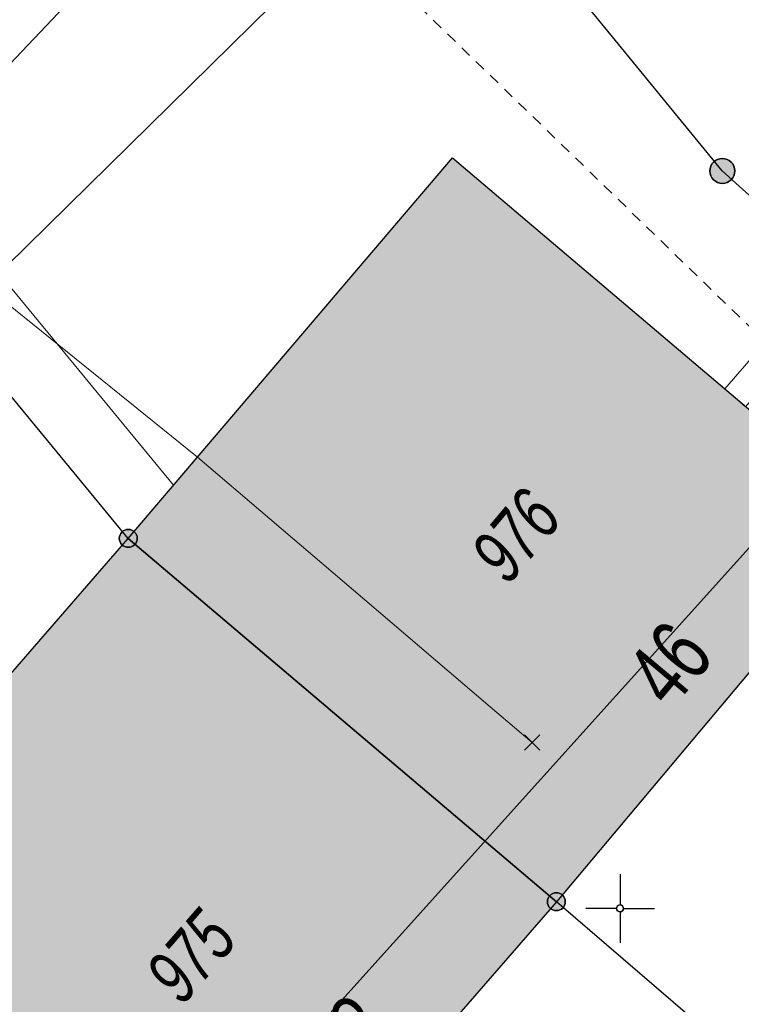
# Model space of a CAD drawing. Header units: metres. Extents: x 2695560 to 2696939, y 1260529 to 1262050.
# Tile 40 of 256: x 2695840 to 2695853, y 1260848 to 1260866. Entities that reach past the tile are written whole.
import ezdxf

# ---------------------------------------------------------------- set-up
doc = ezdxf.new("R2010")
doc.units = ezdxf.units.M
doc.linetypes.add('AUSGEZOGEN', pattern=[0])
doc.linetypes.add('VERDECKT2_S2', pattern=[0.36, 0.2, -0.16])
for name, color, linetype in [('XR$1$AV_Gebäudeflächen (BB)', 7, 'AUSGEZOGEN'), ('XR$1$AV_Grenzpunkte', 7, 'AUSGEZOGEN'), ('XR$1$AV_Haus-Nr.', 7, 'AUSGEZOGEN'), ('XR$1$AV_Koordinatennetzpunkte', 7, 'AUSGEZOGEN'), ('XR$1$AV_Linien (BB)', 7, 'AUSGEZOGEN'), ('XR$1$AV_Versicherung-Nr.', 7, 'AUSGEZOGEN'), ('XR$1$Liegenschaftsgrenzen', 7, 'AUSGEZOGEN'), ('XR$1$PFAV', 255, 'AUSGEZOGEN'), ('XR$1$RP_Abstandslinie', 7, 'AUSGEZOGEN')]:
    doc.layers.add(name, color=color, linetype=linetype)
for name, color, linetype, lineweight in [('XR$2$ABW-Linie-R-ungenau', 4, 'VERDECKT2_S2', 18), ('XR$2$ELE-LinieFlaeche-genau', 1, 'AUSGEZOGEN', 18), ('XR$2$KOM-Linie-U-genau', 91, 'AUSGEZOGEN', 18), ('XR$2$KOM-Punkt-U', 91, 'AUSGEZOGEN', 18)]:
    doc.layers.add(name, color=color, linetype=linetype, lineweight=lineweight)
doc.styles.add('ARIAL', font='arial.ttf')

# ---------------------------------------------------------------- blocks, each defined once
blk = doc.blocks.new('BAV15')
at = {"layer": 'XR$1$PFAV', "transparency": 33554687}
blk.add_hatch(color=7, dxfattribs=at).paths.add_polyline_path([(0.5, 0), (0.49, 0.101), (0.459, 0.197), (0.41, 0.286), (0.344, 0.362), (0.264, 0.424), (0.174, 0.469), (0.076, 0.494), (-0.025, 0.499), (-0.125, 0.484), (-0.22, 0.449), (-0.306, 0.395), (-0.379, 0.326), (-0.437, 0.243), (-0.477, 0.15), (-0.497, 0.051), (-0.497, -0.051), (-0.477, -0.15), (-0.437, -0.243), (-0.379, -0.326), (-0.306, -0.395), (-0.22, -0.449), (-0.125, -0.484), (-0.025, -0.499), (0.076, -0.494), (0.174, -0.469), (0.264, -0.424), (0.344, -0.362), (0.41, -0.286), (0.459, -0.197), (0.49, -0.101)])
at = {"color": 7, "transparency": 33554687}
for start, end in [(90, 270), (270, 90)]:
    blk.add_arc((0, 0), 0.5, start, end, dxfattribs=at)
at = {"layer": 'XR$1$PFAV', "transparency": 33554687}
blk.add_circle((0, 0), 0.5, dxfattribs=at)
blk = doc.blocks.new('BAV2041')
at = {"color": 7, "transparency": 33554687}
for p, q in [((0, 0.5), (0, 0.05)), ((-0.05, 0), (-0.5, 0)), ((0.05, 0), (0.5, 0)), ((0, -0.05), (0, -0.5))]:
    blk.add_line(p, q, dxfattribs=at)
blk.add_circle((0, 0), 0.05, dxfattribs=at)
for start, end in [(90, 270), (270, 90)]:
    blk.add_arc((0, 0), 0.05, start, end, dxfattribs=at)
blk = doc.blocks.new('KOM-UNBEKANNT-U')
at = {"layer": 'XR$2$KOM-Punkt-U', "linetype": 'AUSGEZOGEN', "lineweight": 20, "transparency": 33554687}
for p, q in [((0, 0, 2500), (-141, 141, 2500)), ((-141, -141, 2500), (0, 0, 2500)), ((0, 0, 2500), (141, 141, 2500)), ((141, -141, 2500), (0, 0, 2500))]:
    blk.add_line(p, q, dxfattribs=at)

msp = doc.modelspace()

# ---------------------------------------------------------------- hatches: boundary and pattern name
at = {"layer": 'XR$1$AV_Gebäudeflächen (BB)', "true_color": 0xd2d2d2, "transparency": 33554687}
for points in [[(2695849.812, 1260849.932), (2695855.665, 1260856.893), (2695847.925, 1260863.459), (2695842.025, 1260856.539)], [(2695849.812, 1260849.932), (2695842.025, 1260856.539), (2695838.152, 1260852.077), (2695837.668, 1260852.496), (2695835.793, 1260850.337), (2695836.277, 1260849.917), (2695836.159, 1260849.781), (2695843.87, 1260843.087), (2695846.066, 1260845.617)]]:
    msp.add_hatch(color=254, dxfattribs=at).paths.add_polyline_path(points)

# ---------------------------------------------------------------- linework, layer by layer
at = {"layer": 'XR$1$AV_Linien (BB)', "color": 7, "linetype": 'AUSGEZOGEN', "transparency": 33554687}
for p, q in [((2695838.152, 1260852.077), (2695842.025, 1260856.539)), ((2695842.025, 1260856.539), (2695849.812, 1260849.932)), ((2695849.812, 1260849.932), (2695846.066, 1260845.617))]:
    msp.add_line(p, q, dxfattribs=at)
msp.add_lwpolyline([(2695842.025, 1260856.539), (2695847.925, 1260863.459), (2695855.665, 1260856.893), (2695849.812, 1260849.932)], dxfattribs=at)
at = {"layer": 'XR$1$Liegenschaftsgrenzen', "color": 7, "linetype": 'AUSGEZOGEN', "transparency": 33554687}
for points in [[(2695853.669, 1260846.612), (2695852.542, 1260847.582), (2695849.812, 1260849.932), (2695842.025, 1260856.539), (2695824.349, 1260878.02), (2695823.683, 1260878.83)], [(2695860.84, 1260856), (2695852.83, 1260863.22), (2695843.396, 1260874.753)]]:
    msp.add_lwpolyline(points, dxfattribs=at)
at = {"layer": 'XR$1$RP_Abstandslinie', "color": 7, "linetype": 'AUSGEZOGEN', "transparency": 33554687}
msp.add_line((2695827.61, 1260827.82), (2695856.7, 1260860.13), dxfattribs=at)
at = {"layer": 'XR$2$ABW-Linie-R-ungenau', "linetype": 'VERDECKT2_S2', "transparency": 33554687}
msp.add_lwpolyline([(2695840.593, 1260872.726), (2695859.162, 1260854.733), (2695859.129, 1260854.172)], dxfattribs=at)
at = {"layer": 'XR$2$ELE-LinieFlaeche-genau', "linetype": 'AUSGEZOGEN', "transparency": 33554687}
msp.add_lwpolyline([(2695856.982, 1260858.239), (2695854.42, 1260860.367), (2695854.423, 1260860.364), (2695854.436, 1260860.359), (2695854.447, 1260860.357), (2695854.461, 1260860.356), (2695854.476, 1260860.359), (2695854.493, 1260860.365), (2695854.503, 1260860.372), (2695854.504, 1260860.373), (2695853.254, 1260858.931), (2695852.876, 1260859.259), (2695854.144, 1260860.721), (2695854.195, 1260860.768), (2695854.263, 1260860.813), (2695854.342, 1260860.843), (2695854.425, 1260860.858), (2695854.507, 1260860.855), (2695854.584, 1260860.839), (2695854.661, 1260860.808), (2695854.72, 1260860.767), (2695857.302, 1260858.623), (2695856.982, 1260858.239)], close=True, dxfattribs=at)
at = {"layer": 'XR$2$KOM-Linie-U-genau', "linetype": 'AUSGEZOGEN', "transparency": 33554687}
for p, q in [((2695838.086, 1260863.289), (2695842.846, 1260857.506)), ((2695839.437, 1260861.122), (2695843.282, 1260858.018)), ((2695843.282, 1260858.018), (2695846.326, 1260855.423))]:
    msp.add_line(p, q, dxfattribs=at)
for points in [[(2695838.086, 1260863.289), (2695842.526, 1260867.965), (2695848.427, 1260875.078), (2695855.244, 1260882.915)], [(2695839.437, 1260861.122), (2695844.642, 1260866.241), (2695848.201, 1260869.753)], [(2695846.326, 1260855.423), (2695848.609, 1260853.477), (2695849.37, 1260852.828)]]:
    msp.add_lwpolyline(points, dxfattribs=at)

# ---------------------------------------------------------------- block references
at = {"layer": 'XR$1$AV_Grenzpunkte', "color": 7, "linetype": 'AUSGEZOGEN', "lineweight": -3, "transparency": 33554687}
for p, xscale, yscale in [((2695852.83, 1260863.22), 0.4549999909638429, 0.4549999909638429), ((2695842.025, 1260856.539), 0.3249999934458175, 0.3249999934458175), ((2695849.812, 1260849.932), 0.3249999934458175, 0.3249999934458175)]:
    msp.add_blockref('BAV15', p, dxfattribs=dict(at, xscale=xscale, yscale=yscale))
at = {"layer": 'XR$1$AV_Koordinatennetzpunkte', "color": 7, "linetype": 'AUSGEZOGEN', "lineweight": -3, "transparency": 33554687, "xscale": 1.25, "yscale": 1.25}
msp.add_blockref('BAV2041', (2695850.97, 1260849.81), dxfattribs=at)
at = {"layer": 'XR$2$KOM-Punkt-U', "color": 91, "linetype": 'AUSGEZOGEN', "lineweight": 18, "transparency": 33554687, "xscale": 0.001, "yscale": 0.001, "zscale": 0.001}
msp.add_blockref('KOM-UNBEKANNT-U', (2695849.37, 1260852.828), dxfattribs=at)

# ---------------------------------------------------------------- texts
at = {"layer": 'XR$1$AV_Haus-Nr.', "color": 7, "transparency": 33554687, "char_height": 1.1621, "width": 1.68109, "attachment_point": 8, "style": 'ARIAL'}
for s, insert, rotation in [('\\W0.70;46', (2695852.317, 1260853.878), 49.9428), ('\\W0.70;48', (2695846.497, 1260847.071), 49.0383)]:
    msp.add_mtext(s, dxfattribs=dict(at, insert=insert, rotation=rotation))
at = {"layer": 'XR$1$AV_Versicherung-Nr.', "color": 7, "transparency": 33554687, "char_height": 0.96842, "width": 1.93301, "attachment_point": 5, "style": 'ARIAL'}
for s, insert, rotation in [('\\A1;{\\fArial|i1|b0;\\H0.968418;\\W0.700000;\\C7;976}\\P', (2695849.077, 1260856.587), 49.9428), ('\\A1;{\\fArial|i1|b0;\\H0.968418;\\W0.700000;\\C7;975}\\P', (2695843.165, 1260848.939), 49.0383)]:
    msp.add_mtext(s, dxfattribs=dict(at, insert=insert, rotation=rotation))

doc.saveas('drawing.dxf')
